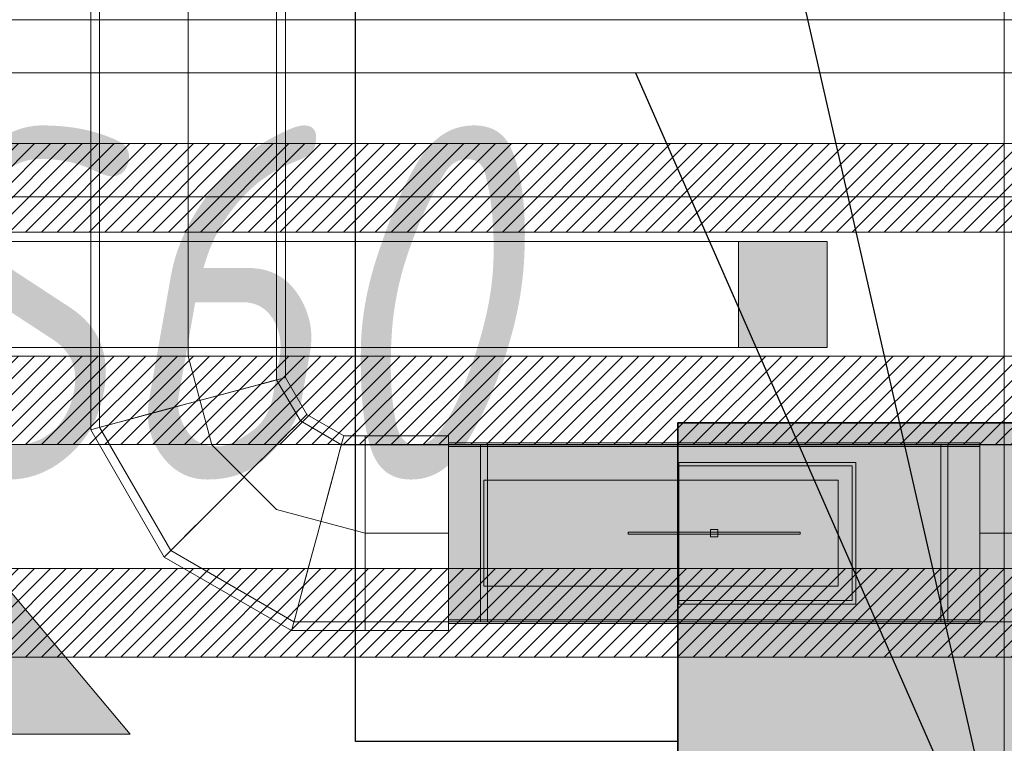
# Model space of a CAD drawing. Header units: millimetres. Extents: x -531352 to 178656, y -69521 to 326874.
# Tile 203 of 256: x -173559 to -173003, y 295178 to 295587. Entities that reach past the tile are written whole.
import ezdxf
from ezdxf import colors
from ezdxf.entities.mleader import LeaderData, LeaderLine
from ezdxf.math import Vec2, Vec3

# ---------------------------------------------------------------- set-up
doc = ezdxf.new("R2010")
doc.units = ezdxf.units.MM
doc.linetypes.add('DASHDOT', pattern=[25.4, 12.7, -6.35, 0, -6.35])
for name, color, linetype, lineweight in [('_0', 7, 'Continuous', 13), ('A-DOOR-IDEN', 7, 'Continuous', 9), ('dim_pot', 183, 'Continuous', 9), ('dim_razv', 93, 'DASHDOT', 9), ('light_pot', 52, 'Continuous', 15), ('pot sh', 183, 'Continuous', 15)]:
    doc.layers.add(name, color=color, linetype=linetype, lineweight=lineweight)
for name, color, linetype, true_color in [('PDF13_0', 30, 'Continuous', 0xff7f00), ('PDF13_Оборудование', 7, 'Continuous', 0xffffff), ('PDF7_Geometry', 7, 'Continuous', 0xaaaaaa), ('PDF7_Solid Fills', 7, 'Continuous', 0xececec)]:
    doc.layers.add(name, color=color, linetype=linetype, true_color=true_color)
doc.layers.add('PDF_Text', color=7, linetype='Continuous')
doc.layers.add('pol', color=7, linetype='Continuous', lineweight=15, true_color=0x738991)
doc.layers.add('Сводный план', color=1, linetype='Continuous', lineweight=0, true_color=0xff0000)
doc.styles.add('fl_iso paper', font='isocpeur.ttf', dxfattribs={"width": 0.8, "oblique": 10})
doc.styles.add('In tre', font='isocpeur.ttf', dxfattribs={"width": 0.8, "oblique": 10})

# ---------------------------------------------------------------- blocks, each defined once
blk = doc.blocks.new('*U3568')
at = {"layer": 'light_pot', "linetype": 'ByBlock', "lineweight": 0}
h = blk.add_hatch(color=252, dxfattribs=at)
h.dxf.hatch_style = 1
h.paths.add_polyline_path([(500, 30), (550, 30), (550, -30), (500, -30)])
for points in [[(500, -30), (-500, -30), (-500, 30), (500, 30)], [(500, 30), (550, 30), (550, -30), (500, -30)]]:
    blk.add_lwpolyline(points, close=True, dxfattribs=at)
blk = doc.blocks.new('*U3569')
at = {"layer": 'light_pot', "color": 0, "linetype": 'ByBlock', "lineweight": -2, "transparency": 16777216}
blk.add_blockref('*U3568', (10400, 960), dxfattribs=at)
blk = doc.blocks.new('1')
at = {"layer": 'pol', "linetype": 'ByBlock'}
h = blk.add_hatch(color=1, dxfattribs=at)
h.paths.add_polyline_path([(35776.37, 73135.4), (35803.14, 73135.4), (35803.14, 73258.97), (35776.37, 73258.97)])
h.paths.add_polyline_path([(35789.75, 73274.59), (35843.23, 73274.59), (35789.75, 73338.23)])
h.paths.add_polyline_path([(35789.75, 73274.59), (35736.28, 73274.59), (35789.75, 73338.23)])
edge = h.paths.add_edge_path()
edge.add_arc((35789.75, 73110.51), 13.38, 0, 360)
at = {"layer": 'pol', "color": 1, "linetype": 'ByBlock'}
blk.add_lwpolyline([(35789.75, 73274.59), (35843.23, 73274.59), (35789.75, 73338.23), (35789.75, 73274.59)], dxfattribs=at)
blk = doc.blocks.new('ghftytytd')
at = {"layer": 'PDF7_Geometry', "color": 1, "lineweight": 18, "true_color": 0xff0000}
for points in [[(18986.23, 9309.98), (18986.23, 9311.68), (18986.23, 9316.69), (18986.23, 9324.62), (18986.23, 9334.96), (18986.23, 9347.03), (18986.23, 9359.97), (18986.23, 9372.92), (18986.23, 9384.99), (18986.23, 9395.32), (18986.23, 9403.26), (18986.23, 9408.27), (18986.23, 9409.96), (18986.23, 9408.27), (18986.23, 9403.26), (18986.23, 9395.32), (18986.23, 9384.99), (18986.23, 9372.92), (18986.23, 9359.97), (18986.23, 9347.03), (18986.23, 9334.96), (18986.23, 9324.62), (18986.23, 9316.69), (18986.23, 9311.68), (18986.23, 9309.98), (18939.1, 9309.98), (18939.1, 9311.68), (18939.1, 9316.69), (18939.1, 9324.62), (18939.1, 9334.96), (18939.1, 9347.03), (18939.1, 9359.97), (18939.1, 9347.03), (18939.1, 9334.96), (18939.1, 9324.62), (18939.1, 9316.69), (18939.1, 9311.68), (18939.1, 9309.98), (18898.92, 9309.98), (18829.31, 9350.17), (18789.09, 9419.77), (18789.09, 9459.99), (18789.09, 9979.97)], [(18889.11, 9979.97), (18889.11, 9459.99), (18889.11, 9446.58), (18902.51, 9423.37), (18925.69, 9409.96), (18939.1, 9409.96), (18939.1, 9408.27), (18939.1, 9403.26), (18939.1, 9395.32), (18939.1, 9384.99), (18939.1, 9372.92), (18939.1, 9359.97), (18939.1, 9372.92), (18939.1, 9384.99), (18939.1, 9395.32), (18939.1, 9403.26), (18939.1, 9408.27), (18939.1, 9409.96), (18939.1, 9408.27), (18939.1, 9403.26), (18939.1, 9395.32), (18939.1, 9384.99), (18939.1, 9372.92), (18939.1, 9359.97), (18939.1, 9347.03), (18939.1, 9334.96), (18939.1, 9324.62), (18939.1, 9316.69), (18939.1, 9311.68), (18939.1, 9309.98), (18939.1, 9311.68), (18939.1, 9316.69), (18939.1, 9324.62), (18939.1, 9334.96), (18939.1, 9347.03), (18939.1, 9359.97), (18939.1, 9372.92), (18939.1, 9384.99), (18939.1, 9395.32), (18939.1, 9403.26), (18939.1, 9408.27), (18939.1, 9409.96), (18986.23, 9409.96), (18986.23, 9309.98), (19286.24, 9309.98), (19286.24, 9311.68), (19286.24, 9316.69), (19286.24, 9324.62), (19286.24, 9334.96), (19286.24, 9347.03), (19286.24, 9359.97), (19286.24, 9347.03), (19286.24, 9334.96), (19286.24, 9324.62), (19286.24, 9316.69), (19286.24, 9311.68), (19286.24, 9309.98), (22575.41, 9309.98)], [(22575.41, 9409.96), (19286.24, 9409.96), (19286.24, 9408.27), (19286.24, 9403.26), (19286.24, 9395.32), (19286.24, 9384.99), (19286.24, 9372.92), (19286.24, 9359.97), (19286.24, 9372.92), (19286.24, 9384.99), (19286.24, 9395.32), (19286.24, 9403.26), (19286.24, 9408.27), (19286.24, 9409.96), (19286.24, 9309.98), (18986.23, 9309.98), (18986.23, 9409.96), (19286.24, 9409.96), (18986.23, 9409.96), (18986.23, 9309.98), (19286.24, 9309.98), (19286.24, 9409.96), (18986.23, 9409.96), (19286.24, 9409.96)], [(18986.23, 9304.97), (18986.23, 9306.84), (18986.23, 9312.35), (18986.23, 9321.1), (18986.23, 9332.49), (18986.23, 9345.76), (18986.23, 9359.97), (18986.23, 9345.76), (18986.23, 9332.49), (18986.23, 9321.1), (18986.23, 9312.35), (18986.23, 9306.84), (18986.23, 9304.97), (18939.1, 9304.97), (18897.58, 9304.97), (18825.64, 9346.5), (18784.12, 9418.43), (18784.12, 9459.99), (18784.12, 9979.97)], [(18986.23, 9414.97), (18986.23, 9413.1), (18986.23, 9407.6), (18986.23, 9398.85), (18986.23, 9387.49), (18986.23, 9374.23), (18986.23, 9359.97), (18986.23, 9374.23), (18986.23, 9387.49), (18986.23, 9398.85), (18986.23, 9407.6), (18986.23, 9413.1), (18986.23, 9414.97), (18939.1, 9414.97), (18927.03, 9414.97), (18906.15, 9427.04), (18894.12, 9447.92), (18894.12, 9459.99), (18894.12, 9979.97)], [(18839.12, 9459.99), (18839.12, 9979.97)], [(18839.12, 9459.99), (18839.12, 9979.97)], [(18784.12, 9459.99), (18785.99, 9459.99), (18791.46, 9459.99), (18800.21, 9459.99), (18811.6, 9459.99), (18824.87, 9459.99), (18839.12, 9459.99)], [(18839.12, 9459.99), (18824.87, 9459.99), (18811.6, 9459.99), (18800.21, 9459.99), (18791.46, 9459.99), (18785.99, 9459.99), (18784.12, 9459.99)], [(18784.12, 9459.99), (18785.99, 9459.99), (18791.46, 9459.99), (18800.21, 9459.99), (18811.6, 9459.99), (18824.87, 9459.99), (18839.12, 9459.99)], [(18839.12, 9459.99), (18824.87, 9459.99), (18811.6, 9459.99), (18800.21, 9459.99), (18791.46, 9459.99), (18785.99, 9459.99), (18784.12, 9459.99)], [(18839.12, 9459.99), (18826.17, 9459.99), (18814.11, 9459.99), (18803.73, 9459.99), (18795.8, 9459.99), (18790.82, 9459.99), (18789.09, 9459.99)], [(18789.09, 9459.99), (18790.82, 9459.99), (18795.8, 9459.99), (18803.73, 9459.99), (18814.11, 9459.99), (18826.17, 9459.99), (18839.12, 9459.99)], [(18839.12, 9459.99), (18853.34, 9459.99), (18866.6, 9459.99), (18878, 9459.99), (18886.74, 9459.99), (18892.21, 9459.99), (18894.12, 9459.99)], [(18894.12, 9459.99), (18892.21, 9459.99), (18886.74, 9459.99), (18878, 9459.99), (18866.6, 9459.99), (18853.34, 9459.99), (18839.12, 9459.99)], [(18839.12, 9459.99), (18853.34, 9459.99), (18866.6, 9459.99), (18878, 9459.99), (18886.74, 9459.99), (18892.21, 9459.99), (18894.12, 9459.99)], [(18894.12, 9459.99), (18892.21, 9459.99), (18886.74, 9459.99), (18878, 9459.99), (18866.6, 9459.99), (18853.34, 9459.99), (18839.12, 9459.99)], [(18839.12, 9459.99), (18852.03, 9459.99), (18864.1, 9459.99), (18874.47, 9459.99), (18882.41, 9459.99), (18887.42, 9459.99), (18889.11, 9459.99)], [(18889.11, 9459.99), (18887.42, 9459.99), (18882.41, 9459.99), (18874.47, 9459.99), (18864.1, 9459.99), (18852.03, 9459.99), (18839.12, 9459.99)], [(18839.12, 9459.99), (18852.49, 9409.96)], [(18839.12, 9433.18), (18853.34, 9436.99), (18866.6, 9440.55), (18878, 9443.58), (18886.74, 9445.95), (18892.21, 9447.43), (18894.12, 9447.92)], [(18894.12, 9447.92), (18892.21, 9447.43), (18886.74, 9445.95), (18878, 9443.58), (18866.6, 9440.55), (18853.34, 9436.99), (18839.12, 9433.18)], [(18784.12, 9418.43), (18785.99, 9418.96), (18791.46, 9420.41), (18800.21, 9422.77), (18811.6, 9425.8), (18824.87, 9429.37), (18839.12, 9433.18)], [(18839.12, 9433.18), (18824.87, 9429.37), (18811.6, 9425.8), (18800.21, 9422.77), (18791.46, 9420.41), (18785.99, 9418.96), (18784.12, 9418.43)], [(18865.9, 9386.79), (18876.3, 9397.19), (18886.04, 9406.89), (18894.37, 9415.26), (18900.75, 9421.64), (18904.77, 9425.66), (18906.15, 9427.04)], [(18906.15, 9427.04), (18904.77, 9425.66), (18900.75, 9421.64), (18894.37, 9415.26), (18886.04, 9406.89), (18876.3, 9397.19), (18865.9, 9386.79)], [(18912.32, 9359.97), (18916.13, 9374.23), (18919.66, 9387.49), (18922.73, 9398.85), (18925.06, 9407.6), (18926.54, 9413.1), (18927.03, 9414.97)], [(18927.03, 9414.97), (18926.54, 9413.1), (18925.06, 9407.6), (18922.73, 9398.85), (18919.66, 9387.49), (18916.13, 9374.23), (18912.32, 9359.97)], [(18939.1, 9359.97), (18939.1, 9381.03), (18939.1, 9398.85), (18939.1, 9410.77), (18939.1, 9414.97)], [(18939.1, 9414.97), (18939.1, 9410.77), (18939.1, 9398.85), (18939.1, 9381.03), (18939.1, 9359.97)], [(18939.1, 9414.97), (18939.1, 9413.1), (18939.1, 9407.6), (18939.1, 9398.85), (18939.1, 9387.49), (18939.1, 9374.23), (18939.1, 9359.97)], [(18939.1, 9359.97), (18939.1, 9374.23), (18939.1, 9387.49), (18939.1, 9398.85), (18939.1, 9407.6), (18939.1, 9413.1), (18939.1, 9414.97)], [(18852.49, 9409.96), (18889.11, 9373.38)], [(19286.24, 9410.99), (18986.23, 9410.99)], [(19286.24, 9309.98), (19286.24, 9409.96), (19286.24, 9309.98), (18986.23, 9309.98), (19286.24, 9309.98), (18986.23, 9309.98), (18986.23, 9409.96), (19286.24, 9409.96), (18986.23, 9409.96)], [(19008.25, 9409.96), (19008.25, 9403.72), (19008.25, 9386.54), (19008.25, 9362.72), (19008.25, 9359.97), (19008.25, 9384.17), (19008.25, 9402.34), (19008.25, 9409.89), (19008.25, 9409.96), (19004.22, 9409.96), (19004.22, 9409.89), (19004.22, 9402.34), (19004.22, 9384.17), (19004.22, 9359.97), (19004.22, 9362.72), (19004.22, 9386.54), (19004.22, 9403.72), (19004.22, 9409.96)], [(19268.22, 9409.96), (19264.23, 9409.96)], [(19286.24, 9408.98), (18986.23, 9408.98)], [(18825.64, 9346.5), (18827.02, 9347.87), (18831.04, 9351.89), (18837.42, 9358.31), (18845.75, 9366.64), (18855.49, 9376.34), (18865.9, 9386.79)], [(18865.9, 9386.79), (18855.49, 9376.34), (18845.75, 9366.64), (18837.42, 9358.31), (18831.04, 9351.89), (18827.02, 9347.87), (18825.64, 9346.5)], [(19206.23, 9389.96), (19006.23, 9389.96)], [(19006.23, 9389.96), (19206.23, 9389.96)], [(18889.11, 9373.38), (18939.1, 9359.97)], [(18897.58, 9304.97), (18898.07, 9306.84), (18899.55, 9312.35), (18901.88, 9321.1), (18904.95, 9332.49), (18908.51, 9345.76), (18912.32, 9359.97)], [(18912.32, 9359.97), (18908.51, 9345.76), (18904.95, 9332.49), (18901.88, 9321.1), (18899.55, 9312.35), (18898.07, 9306.84), (18897.58, 9304.97)], [(18939.1, 9359.97), (18939.1, 9338.91), (18939.1, 9321.1), (18939.1, 9309.17), (18939.1, 9304.97)], [(18939.1, 9304.97), (18939.1, 9309.17), (18939.1, 9321.1), (18939.1, 9338.91), (18939.1, 9359.97)], [(18939.1, 9359.97), (18986.23, 9359.97)], [(18939.1, 9359.97), (18986.23, 9359.97)], [(19004.22, 9309.98), (19004.22, 9316.23), (19004.22, 9333.41), (19004.22, 9357.22), (19004.22, 9359.97), (19004.22, 9335.77), (19004.22, 9317.64), (19004.22, 9310.05), (19004.22, 9309.98), (19008.25, 9309.98), (19008.25, 9310.05), (19008.25, 9317.64), (19008.25, 9335.77), (19008.25, 9359.97), (19008.25, 9357.22), (19008.25, 9333.41), (19008.25, 9316.23), (19008.25, 9309.98)], [(19087.73, 9360.47), (19087.73, 9359.48)], [(19134.23, 9361.98), (19138.21, 9361.98)], [(19138.21, 9361.98), (19134.23, 9361.98)], [(19134.23, 9361.98), (19138.21, 9361.98)], [(19138.21, 9361.98), (19134.23, 9361.98)], [(19134.23, 9359.97), (19134.23, 9360.96), (19134.23, 9361.98)], [(19134.23, 9361.98), (19134.23, 9360.96), (19134.23, 9359.97)], [(19134.23, 9361.98), (19134.23, 9360.96), (19134.23, 9359.97)], [(19134.23, 9359.97), (19134.23, 9360.96), (19134.23, 9361.98)], [(19134.23, 9357.96), (19134.23, 9358.99), (19134.23, 9359.97)], [(19134.23, 9359.97), (19134.23, 9358.99), (19134.23, 9357.96)], [(19134.23, 9359.97), (19134.23, 9358.99), (19134.23, 9357.96)], [(19134.23, 9357.96), (19134.23, 9358.99), (19134.23, 9359.97)], [(19184.75, 9359.48), (19184.75, 9360.47)], [(18986.23, 9310.97), (19286.24, 9310.97)], [(18986.23, 9308.96), (19286.24, 9308.96)], [(19264.23, 9309.98), (19268.22, 9309.98)]]:
    blk.add_lwpolyline(points, dxfattribs=at)
for points in [[(18889.11, 9459.99), (18887.42, 9459.99), (18882.41, 9459.99), (18874.47, 9459.99), (18864.1, 9459.99), (18852.03, 9459.99), (18839.12, 9459.99), (18826.17, 9459.99), (18814.11, 9459.99), (18803.73, 9459.99), (18795.8, 9459.99), (18790.82, 9459.99), (18789.09, 9459.99), (18790.82, 9459.99), (18795.8, 9459.99), (18803.73, 9459.99), (18814.11, 9459.99), (18826.17, 9459.99), (18839.12, 9459.99), (18852.03, 9459.99), (18864.1, 9459.99), (18874.47, 9459.99), (18882.41, 9459.99), (18887.42, 9459.99)], [(18839.12, 9433.18), (18852.03, 9436.63), (18864.1, 9439.88), (18874.47, 9442.67), (18882.41, 9444.78), (18887.42, 9446.12), (18889.11, 9446.58), (18887.42, 9446.12), (18882.41, 9444.78), (18874.47, 9442.67), (18864.1, 9439.88), (18852.03, 9436.63)], [(18839.12, 9433.18), (18826.17, 9429.72), (18814.11, 9426.47), (18803.73, 9423.72), (18795.8, 9421.57), (18790.82, 9420.23), (18789.09, 9419.77), (18790.82, 9420.23), (18795.8, 9421.57), (18803.73, 9423.72), (18814.11, 9426.47), (18826.17, 9429.72)], [(18865.9, 9386.79), (18875.39, 9396.24), (18884.2, 9405.06), (18891.79, 9412.64), (18897.61, 9418.47), (18901.24, 9422.13), (18902.51, 9423.37), (18901.24, 9422.13), (18897.61, 9418.47), (18891.79, 9412.64), (18884.2, 9405.06), (18875.39, 9396.24)], [(18912.32, 9359.97), (18915.78, 9372.92), (18919.03, 9384.99), (18921.78, 9395.32), (18923.93, 9403.26), (18925.23, 9408.27), (18925.69, 9409.96), (18925.23, 9408.27), (18923.93, 9403.26), (18921.78, 9395.32), (18919.03, 9384.99), (18915.78, 9372.92)], [(18986.23, 9359.97), (18986.23, 9373.17), (18986.23, 9385.48), (18986.23, 9396.03), (18986.23, 9404.14), (18986.23, 9409.22), (18986.23, 9410.99), (18986.23, 9409.22), (18986.23, 9404.14), (18986.23, 9396.03), (18986.23, 9385.48), (18986.23, 9373.17)], [(18986.23, 9359.97), (18986.23, 9372.92), (18986.23, 9384.99), (18986.23, 9395.32), (18986.23, 9403.26), (18986.23, 9408.27), (18986.23, 9409.96), (18986.23, 9408.27), (18986.23, 9403.26), (18986.23, 9395.32), (18986.23, 9384.99), (18986.23, 9372.92)], [(18986.23, 9359.97), (18986.23, 9381.67), (18986.23, 9399.06), (18986.23, 9408.73), (18986.23, 9409.93), (18986.23, 9408.73), (18986.23, 9399.06), (18986.23, 9381.67)], [(19004.22, 9359.97), (19004.22, 9381.67), (19004.22, 9399.06), (19004.22, 9408.73), (19004.22, 9409.96), (19004.22, 9408.73), (19004.22, 9399.06), (19004.22, 9381.67)], [(19008.25, 9359.97), (19008.25, 9381.67), (19008.25, 9399.06), (19008.25, 9408.73), (19008.25, 9409.96), (19008.25, 9408.73), (19008.25, 9399.06), (19008.25, 9381.67)], [(19264.23, 9359.97), (19264.23, 9384.17), (19264.23, 9402.34), (19264.23, 9409.89), (19264.23, 9409.96), (19264.23, 9403.72), (19264.23, 9386.54), (19264.23, 9362.72)], [(19264.23, 9359.97), (19264.23, 9381.67), (19264.23, 9399.06), (19264.23, 9408.73), (19264.23, 9409.96), (19264.23, 9408.73), (19264.23, 9399.06), (19264.23, 9381.67)], [(19268.22, 9359.97), (19268.22, 9384.17), (19268.22, 9402.34), (19268.22, 9409.89), (19268.22, 9409.96), (19268.22, 9403.72), (19268.22, 9386.54), (19268.22, 9362.72)], [(19268.22, 9359.97), (19268.22, 9381.67), (19268.22, 9399.06), (19268.22, 9408.73), (19268.22, 9409.96), (19268.22, 9408.73), (19268.22, 9399.06), (19268.22, 9381.67)], [(19286.24, 9359.97), (19286.24, 9373.17), (19286.24, 9385.48), (19286.24, 9396.03), (19286.24, 9404.14), (19286.24, 9409.22), (19286.24, 9410.99), (19286.24, 9409.22), (19286.24, 9404.14), (19286.24, 9396.03), (19286.24, 9385.48), (19286.24, 9373.17)], [(19286.24, 9359.97), (19286.24, 9372.92), (19286.24, 9384.99), (19286.24, 9395.32), (19286.24, 9403.26), (19286.24, 9408.27), (19286.24, 9409.96), (19286.24, 9408.27), (19286.24, 9403.26), (19286.24, 9395.32), (19286.24, 9384.99), (19286.24, 9372.92)], [(19286.24, 9359.97), (19286.24, 9381.67), (19286.24, 9399.06), (19286.24, 9408.73), (19286.24, 9409.96), (19286.24, 9408.73), (19286.24, 9399.06), (19286.24, 9381.67)], [(18986.23, 9359.97), (18986.23, 9381.25), (18986.23, 9398.29), (18986.23, 9407.74), (18986.23, 9408.98), (18986.23, 9407.74), (18986.23, 9398.29), (18986.23, 9381.25)], [(19286.24, 9359.97), (19286.24, 9381.25), (19286.24, 9398.29), (19286.24, 9407.74), (19286.24, 9408.94), (19286.24, 9407.74), (19286.24, 9398.29), (19286.24, 9381.25)], [(19116.23, 9399.98), (19116.23, 9319.97), (19116.23, 9320.95), (19116.23, 9321.98), (19116.23, 9397.97), (19116.23, 9398.99)], [(19216.22, 9399.98), (19116.23, 9399.98)], [(19116.23, 9397.97), (19214.24, 9397.97), (19214.24, 9388.9), (19214.24, 9378.07), (19214.24, 9366.11), (19214.24, 9353.83), (19214.24, 9341.91), (19214.24, 9331.04), (19214.24, 9321.98), (19116.23, 9321.98), (19214.24, 9321.98), (19214.24, 9397.97)], [(19216.22, 9319.97), (19216.22, 9399.98), (19216.22, 9392.01), (19216.22, 9382.34), (19216.22, 9371.47), (19216.22, 9359.97), (19216.22, 9348.47), (19216.22, 9337.61), (19216.22, 9327.94)], [(18865.9, 9386.79), (18856.44, 9377.29), (18847.59, 9368.48), (18840, 9360.89), (18834.21, 9355.07), (18830.55, 9351.4), (18829.31, 9350.17), (18830.55, 9351.4), (18834.21, 9355.07), (18840, 9360.89), (18847.59, 9368.48), (18856.44, 9377.29)], [(19006.23, 9389.96), (19006.23, 9329.99)], [(19206.23, 9389.96), (19206.23, 9329.99)], [(18912.32, 9359.97), (18908.83, 9347.03), (18905.62, 9334.96), (18902.83, 9324.62), (18900.72, 9316.69), (18899.37, 9311.68), (18898.92, 9309.98), (18899.37, 9311.68), (18900.72, 9316.69), (18902.83, 9324.62), (18905.62, 9334.96), (18908.83, 9347.03)], [(18939.1, 9359.97), (18939.1, 9345.76), (18939.1, 9332.49), (18939.1, 9321.1), (18939.1, 9312.35), (18939.1, 9306.84), (18939.1, 9304.97), (18939.1, 9306.84), (18939.1, 9312.35), (18939.1, 9321.1), (18939.1, 9332.49), (18939.1, 9345.76)], [(18986.23, 9359.97), (18986.23, 9347.03), (18986.23, 9334.96), (18986.23, 9324.62), (18986.23, 9316.69), (18986.23, 9311.68), (18986.23, 9309.98), (18986.23, 9311.68), (18986.23, 9316.69), (18986.23, 9324.62), (18986.23, 9334.96), (18986.23, 9347.03)], [(18986.23, 9359.97), (18986.23, 9346.78), (18986.23, 9334.47), (18986.23, 9323.92), (18986.23, 9315.8), (18986.23, 9310.72), (18986.23, 9308.96), (18986.23, 9310.72), (18986.23, 9315.8), (18986.23, 9323.92), (18986.23, 9334.47), (18986.23, 9346.78)], [(18986.23, 9359.97), (18986.23, 9338.28), (18986.23, 9320.88), (18986.23, 9311.22), (18986.23, 9310.02), (18986.23, 9311.22), (18986.23, 9320.88), (18986.23, 9338.28)], [(18986.23, 9359.97), (18986.23, 9338.7), (18986.23, 9321.66), (18986.23, 9312.21), (18986.23, 9310.97), (18986.23, 9312.21), (18986.23, 9321.66), (18986.23, 9338.7)], [(19004.22, 9359.97), (19004.22, 9338.28), (19004.22, 9320.88), (19004.22, 9311.22), (19004.22, 9309.98), (19004.22, 9311.22), (19004.22, 9320.88), (19004.22, 9338.28)], [(19008.25, 9359.97), (19008.25, 9338.28), (19008.25, 9320.88), (19008.25, 9311.22), (19008.25, 9309.98), (19008.25, 9311.22), (19008.25, 9320.88), (19008.25, 9338.28)], [(19136.24, 9360.47), (19123.68, 9360.47), (19111.97, 9360.47), (19101.95, 9360.47), (19094.22, 9360.47), (19089.39, 9360.47), (19087.73, 9360.47), (19089.39, 9360.47), (19094.22, 9360.47), (19101.95, 9360.47), (19111.97, 9360.47), (19123.68, 9360.47)], [(19136.24, 9359.48), (19123.68, 9359.48), (19111.97, 9359.48), (19101.95, 9359.48), (19094.22, 9359.48), (19089.39, 9359.48), (19087.73, 9359.48), (19089.39, 9359.48), (19094.22, 9359.48), (19101.95, 9359.48), (19111.97, 9359.48), (19123.68, 9359.48)], [(19134.23, 9361.98), (19138.21, 9361.98), (19138.21, 9357.96), (19134.23, 9357.96)], [(19134.23, 9361.98), (19134.23, 9357.96), (19138.21, 9357.96), (19138.21, 9361.98)], [(19136.24, 9360.47), (19148.8, 9360.47), (19160.47, 9360.47), (19170.53, 9360.47), (19178.22, 9360.47), (19183.09, 9360.47), (19184.75, 9360.47), (19183.09, 9360.47), (19178.22, 9360.47), (19170.53, 9360.47), (19160.47, 9360.47), (19148.8, 9360.47)], [(19136.24, 9359.48), (19148.8, 9359.48), (19160.47, 9359.48), (19170.53, 9359.48), (19178.22, 9359.48), (19183.09, 9359.48), (19184.75, 9359.48), (19183.09, 9359.48), (19178.22, 9359.48), (19170.53, 9359.48), (19160.47, 9359.48), (19148.8, 9359.48)], [(19138.21, 9361.98), (19138.21, 9360.96), (19138.21, 9359.97), (19138.21, 9358.99), (19138.21, 9357.96), (19138.21, 9358.99), (19138.21, 9359.97), (19138.21, 9360.96)], [(19138.21, 9361.98), (19138.21, 9360.96), (19138.21, 9359.97), (19138.21, 9358.99), (19138.21, 9357.96), (19138.21, 9358.99), (19138.21, 9359.97), (19138.21, 9360.96)], [(19264.23, 9359.97), (19264.23, 9335.77), (19264.23, 9317.64), (19264.23, 9310.05), (19264.23, 9309.98), (19264.23, 9316.23), (19264.23, 9333.41), (19264.23, 9357.22)], [(19264.23, 9359.97), (19264.23, 9338.28), (19264.23, 9320.88), (19264.23, 9311.22), (19264.23, 9309.98), (19264.23, 9311.22), (19264.23, 9320.88), (19264.23, 9338.28)], [(19268.22, 9359.97), (19268.22, 9335.77), (19268.22, 9317.64), (19268.22, 9310.05), (19268.22, 9309.98), (19268.22, 9316.23), (19268.22, 9333.41), (19268.22, 9357.22)], [(19268.22, 9359.97), (19268.22, 9338.28), (19268.22, 9320.88), (19268.22, 9311.22), (19268.22, 9309.98), (19268.22, 9311.22), (19268.22, 9320.88), (19268.22, 9338.28)], [(19977.92, 9359.97), (19286.24, 9359.97)], [(19286.24, 9359.97), (19286.24, 9347.03), (19286.24, 9334.96), (19286.24, 9324.62), (19286.24, 9316.69), (19286.24, 9311.68), (19286.24, 9309.98), (19286.24, 9311.68), (19286.24, 9316.69), (19286.24, 9324.62), (19286.24, 9334.96), (19286.24, 9347.03)], [(19286.24, 9359.97), (19286.24, 9346.78), (19286.24, 9334.47), (19286.24, 9323.92), (19286.24, 9315.8), (19286.24, 9310.72), (19286.24, 9308.96), (19286.24, 9310.72), (19286.24, 9315.8), (19286.24, 9323.92), (19286.24, 9334.47), (19286.24, 9346.78)], [(19286.24, 9359.97), (19286.24, 9338.7), (19286.24, 9321.66), (19286.24, 9312.21), (19286.24, 9311.01), (19286.24, 9312.21), (19286.24, 9321.66), (19286.24, 9338.7)], [(19286.24, 9359.97), (19286.24, 9338.28), (19286.24, 9320.88), (19286.24, 9311.22), (19286.24, 9309.98), (19286.24, 9311.22), (19286.24, 9320.88), (19286.24, 9338.28)], [(19138.21, 9357.96), (19134.23, 9357.96)], [(19138.21, 9357.96), (19134.23, 9357.96)], [(19206.23, 9329.99), (19006.23, 9329.99)], [(19216.22, 9319.97), (19116.23, 9319.97)]]:
    blk.add_lwpolyline(points, close=True, dxfattribs=at)
at = {"layer": 'PDF7_Solid Fills', "color": 1, "lineweight": 35, "true_color": 0xff0000, "transparency": 33554559}
blk.add_solid([(19286.24, 9309.98), (19286.24, 9409.96), (18986.23, 9309.98), (18986.23, 9409.96)], dxfattribs=at)
blk.add_solid([(19286.24, 9309.98), (19286.24, 9409.96), (18986.23, 9309.98), (18986.23, 9409.96)], dxfattribs=at)
blk = doc.blocks.new('kggfdrrrv44')
at = {"layer": 'PDF13_0', "lineweight": 25}
blk.add_lwpolyline([(19115.69, 9242.36), (18933.66, 9242.36), (18933.66, 10292.23), (18235.16, 10292.23), (18235.16, 18348.3), (18948.48, 18348.3)], dxfattribs=at)
at = {"layer": 'PDF13_Оборудование', "transparency": 33554559}
for points in [[(20055.5, 9422.28), (19115.69, 9422.28), (20055.5, 9015.88)], [(19115.69, 9422.28), (20055.5, 9015.88), (19115.69, 9015.88)]]:
    blk.add_solid(points, dxfattribs=at)
at = {"layer": 'PDF_Text', "color": 177, "lineweight": 35, "true_color": 0x283188}
blk.add_lwpolyline([(20055.5, 9422.28), (19115.69, 9422.28), (19115.69, 9015.88), (20055.5, 9015.88)], close=True, dxfattribs=at)

msp = doc.modelspace()

# ---------------------------------------------------------------- hatches: boundary and pattern name
at = {"layer": '_0', "transparency": 33554534}
h = msp.add_hatch(color=252, dxfattribs=at)
h.dxf.hatch_style = 1
h.paths.add_polyline_path([(-154802.13, 285385.81), (-192753.73, 285385.81), (-192753.73, 315337.41), (-154802.13, 315337.41)])
h.paths.add_polyline_path([(-161802.9, 295886.61), (-161802.93, 295486.61), (-161302.93, 295486.61), (-161302.93, 292636.61), (-163402.93, 292636.61), (-163402.93, 293836.61), (-183902.93, 293836.61), (-183902.93, 292636.61), (-186502.93, 292636.61), (-186502.93, 295036.61), (-186002.93, 295036.61), (-186002.93, 295886.61), (-183902.93, 295886.61), (-183902.93, 299936.61), (-179002.93, 299936.61), (-179002.93, 298436.61), (-177402.93, 298436.61), (-177402.93, 304836.61), (-185752.93, 304836.61), (-185752.93, 306636.61), (-185753.48, 306636.61), (-185753.48, 306836.61), (-183902.93, 306836.61), (-183902.93, 306886.61), (-163952.93, 306886.61), (-163952.93, 308636.61), (-160672.93, 308636.61), (-160672.93, 306636.61), (-161752.93, 306636.61), (-161752.93, 304836.61), (-169802.93, 304836.61), (-169802.93, 295886.61)], flags=16)

# ---------------------------------------------------------------- block references
at = {"layer": 'light_pot'}
msp.add_blockref('*U3569', (-184052.93, 294471.41), dxfattribs=at)

# ---------------------------------------------------------------- texts
at = {"layer": 'A-DOOR-IDEN', "lineweight": 5, "insert": (-173980.04, 295526.9), "char_height": 200, "width": 787.658, "attachment_point": 1, "style": 'fl_iso paper'}
msp.add_mtext('EIWS60', dxfattribs=at)

# ---------------------------------------------------------------- next in the draw order: leaders
at = {"layer": 'dim_pot', "color": 0, "linetype": 'ByBlock'}
ml = msp.add_multileader_mtext('Standard', dxfattribs=at)
ml.set_content('Подвесной потолок ГКЛ', style='In tre')
ml.set_leader_properties()
ml.build(insert=Vec2(0, 0))
ml.multileader.update_dxf_attribs({"text_left_attachment_type": 6, "text_right_attachment_type": 6, "dogleg_length": 1, "arrow_head_size": 0, "scale": 50})
ctx = ml.context
ctx.base_point, ctx.scale, ctx.char_height, ctx.arrow_head_size, ctx.landing_gap_size, ctx.plane_origin = Vec3(-108245.55, 292512.28), 50, 200, 0, 4.5, Vec3(-117184.32, 297352.22)
ctx.left_attachment, ctx.right_attachment, ctx.text_align_type = 6, 6, 2
notes = []
notes.append((ctx, [(0, (1, 1, 0), (-108295.55, 292512.28), (1, 0), 50, [(1, [(-109124.59, 296149.87)], 0, [])])]))
ctx.mtext.insert, ctx.mtext.width, ctx.mtext.defined_height, ctx.mtext.alignment, ctx.mtext.flow_direction = Vec3(-105853.79, 292752.28), 2609.3272, 696.61, 3, 5
ctx.mtext.has_bg_fill, ctx.mtext.bg_color, ctx.mtext.bg_scale_factor, ctx.mtext.bg_transparency, ctx.mtext.use_window_bg_color = 1, -1027028792, 1.5, 0, 1
for ctx, leaders in notes:
    for number, flags, end, landing, length, lines in leaders:
        leader = LeaderData()
        leader.index, (leader.has_last_leader_line, leader.has_dogleg_vector, leader.attachment_direction) = number, flags
        leader.last_leader_point, leader.dogleg_vector, leader.dogleg_length = Vec3(end), Vec3(landing), length
        for number, points, colour, breaks in lines:
            line = LeaderLine()
            line.index, line.vertices, line.color, line.breaks = number, Vec3.list(points), colors.encode_raw_color(colour), breaks
            leader.lines.append(line)
        ctx.leaders.append(leader)

# ---------------------------------------------------------------- next in the draw order: leaders
ml = msp.add_multileader_mtext('Standard', dxfattribs=at)
ml.set_content('Лючок 500х500 для обслуживания модулей управления клапанами, расположение уточнить по месту', style='In tre')
ml.set_leader_properties()
ml.build(insert=Vec2(0, 0))
ml.multileader.update_dxf_attribs({"text_left_attachment_type": 6, "text_right_attachment_type": 6, "dogleg_length": 1, "arrow_head_size": 0, "scale": 50})
ctx = ml.context
ctx.base_point, ctx.scale, ctx.char_height, ctx.arrow_head_size, ctx.landing_gap_size, ctx.plane_origin = Vec3(-114693.5, 292231.07), 50, 200, 0, 4.5, Vec3(-111328.47, 297348.49)
ctx.left_attachment, ctx.right_attachment, ctx.text_align_type = 6, 6, 2
notes = []
notes.append((ctx, [(1, (1, 1, 0), (-111116.76, 292231.07), (-1, 0), 50, [(1, [(-110235.42, 296136.61)], 0, [])])]))
ctx.mtext.insert, ctx.mtext.width, ctx.mtext.defined_height, ctx.mtext.alignment, ctx.mtext.flow_direction = Vec3(-111171.26, 292491.07), 3637.5284, 407.48, 3, 5
ctx.mtext.has_bg_fill, ctx.mtext.bg_color, ctx.mtext.bg_scale_factor, ctx.mtext.bg_transparency, ctx.mtext.use_window_bg_color = 1, -1027028792, 1.5, 0, 1
for ctx, leaders in notes:
    for number, flags, end, landing, length, lines in leaders:
        leader = LeaderData()
        leader.index, (leader.has_last_leader_line, leader.has_dogleg_vector, leader.attachment_direction) = number, flags
        leader.last_leader_point, leader.dogleg_vector, leader.dogleg_length = Vec3(end), Vec3(landing), length
        for number, points, colour, breaks in lines:
            line = LeaderLine()
            line.index, line.vertices, line.color, line.breaks = number, Vec3.list(points), colors.encode_raw_color(colour), breaks
            leader.lines.append(line)
        ctx.leaders.append(leader)

# ---------------------------------------------------------------- next in the draw order: hatches: boundary and pattern name
at = {"layer": 'pot sh', "linetype": 'ByBlock', "lineweight": 0, "true_color": 0x91caaf}
h = msp.add_hatch(dxfattribs=at)
h.set_pattern_fill('ANSI31', color=253, scale=2, angle=180)
h.set_pattern_definition([(225, (-232889.5126, 285766.614), (4.49012806, -4.49012806), [])])
h.paths.add_polyline_path([(-185782.93, 295516.61), (-162022.93, 295516.61), (-162022.93, 295466.61), (-185782.93, 295466.61)])
h = msp.add_hatch(dxfattribs=at)
h.set_pattern_fill('ANSI31', color=253, scale=2, angle=180)
h.set_pattern_definition([(225, (-232889.5126, 285646.614), (4.49012806, -4.49012806), [])])
h.paths.add_polyline_path([(-185782.93, 295396.61), (-162022.93, 295396.61), (-162022.93, 295346.61), (-185782.93, 295346.61)])
h = msp.add_hatch(dxfattribs=at)
h.set_pattern_fill('ANSI31', color=253, scale=2, angle=180)
h.set_pattern_definition([(225, (-232889.5126, 285526.614), (4.49012806, -4.49012806), [])])
h.paths.add_polyline_path([(-185782.93, 295276.61), (-161522.93, 295276.61), (-161522.93, 295226.61), (-185782.93, 295226.61)])

# ---------------------------------------------------------------- next in the draw order: linework, layer by layer
at = {"layer": 'pot sh'}
for points in [[(-185782.93, 295516.61), (-162022.93, 295516.61), (-162022.93, 295466.61), (-185782.93, 295466.61)], [(-185782.93, 295396.61), (-162022.93, 295396.61), (-162022.93, 295346.61), (-185782.93, 295346.61)], [(-185782.93, 295276.61), (-161522.93, 295276.61), (-161522.93, 295226.61), (-185782.93, 295226.61)]]:
    msp.add_lwpolyline(points, close=True, dxfattribs=at)

# ---------------------------------------------------------------- next in the draw order: leaders
at = {"layer": 'dim_pot', "color": 0, "linetype": 'ByBlock'}
ml = msp.add_multileader_mtext('Standard', dxfattribs=at)
ml.set_content('Подвесной потолок ГКЛ', style='In tre')
ml.set_leader_properties()
ml.build(insert=Vec2(0, 0))
ml.multileader.update_dxf_attribs({"text_left_attachment_type": 6, "text_right_attachment_type": 6, "dogleg_length": 1, "arrow_head_size": 0, "scale": 50})
ctx = ml.context
ctx.base_point, ctx.scale, ctx.char_height, ctx.arrow_head_size, ctx.landing_gap_size, ctx.plane_origin = Vec3(-172363.27, 292512.28), 50, 200, 0, 4.5, Vec3(-181302.03, 297352.22)
ctx.left_attachment, ctx.right_attachment, ctx.text_align_type = 6, 6, 2
notes = []
notes.append((ctx, [(0, (1, 1, 0), (-172413.27, 292512.28), (1, 0), 50, [(1, [(-173242.3, 296149.87)], 0, [])])]))
ctx.mtext.insert, ctx.mtext.width, ctx.mtext.defined_height, ctx.mtext.alignment, ctx.mtext.flow_direction = Vec3(-169971.5, 292752.28), 2609.3272, 696.61, 3, 5
ctx.mtext.has_bg_fill, ctx.mtext.bg_color, ctx.mtext.bg_scale_factor, ctx.mtext.bg_transparency, ctx.mtext.use_window_bg_color = 1, -1027028792, 1.5, 0, 1
for ctx, leaders in notes:
    for number, flags, end, landing, length, lines in leaders:
        leader = LeaderData()
        leader.index, (leader.has_last_leader_line, leader.has_dogleg_vector, leader.attachment_direction) = number, flags
        leader.last_leader_point, leader.dogleg_vector, leader.dogleg_length = Vec3(end), Vec3(landing), length
        for number, points, colour, breaks in lines:
            line = LeaderLine()
            line.index, line.vertices, line.color, line.breaks = number, Vec3.list(points), colors.encode_raw_color(colour), breaks
            leader.lines.append(line)
        ctx.leaders.append(leader)

# ---------------------------------------------------------------- next in the draw order: leaders
ml = msp.add_multileader_mtext('Standard', dxfattribs=at)
ml.set_content('Ниша под дымоудаление', style='In tre')
ml.set_leader_properties()
ml.build(insert=Vec2(0, 0))
ml.multileader.update_dxf_attribs({"text_left_attachment_type": 6, "text_right_attachment_type": 6, "dogleg_length": 1, "arrow_head_size": 0, "scale": 50})
ctx = ml.context
ctx.base_point, ctx.scale, ctx.char_height, ctx.arrow_head_size, ctx.landing_gap_size, ctx.plane_origin = Vec3(-178144.09, 293176.61), 50, 200, 0, 4.5, Vec3(-165183.57, 298005.37)
ctx.left_attachment, ctx.right_attachment = 6, 6
notes = []
notes.append((ctx, [(0, (1, 1, 0), (-175649.82, 293176.61), (-1, 0), 50, [(1, [(-174452.93, 297411.61)], 0, [])])]))
ctx.mtext.insert, ctx.mtext.width, ctx.mtext.defined_height, ctx.mtext.flow_direction = Vec3(-178139.59, 293436.61), 2743.5902, 636.61, 5
ctx.mtext.has_bg_fill, ctx.mtext.bg_color, ctx.mtext.bg_scale_factor, ctx.mtext.bg_transparency, ctx.mtext.use_window_bg_color = 1, -1027028792, 1.5, 0, 1
for ctx, leaders in notes:
    for number, flags, end, landing, length, lines in leaders:
        leader = LeaderData()
        leader.index, (leader.has_last_leader_line, leader.has_dogleg_vector, leader.attachment_direction) = number, flags
        leader.last_leader_point, leader.dogleg_vector, leader.dogleg_length = Vec3(end), Vec3(landing), length
        for number, points, colour, breaks in lines:
            line = LeaderLine()
            line.index, line.vertices, line.color, line.breaks = number, Vec3.list(points), colors.encode_raw_color(colour), breaks
            leader.lines.append(line)
        ctx.leaders.append(leader)

# ---------------------------------------------------------------- next in the draw order: linework, layer by layer
at = {"layer": 'pol'}
for points in [[(-173002.87, 295838.88), (-173002.87, 294862.49), (-173602.87, 294862.49), (-173602.87, 295838.88)], [(-172557.44, 295686.61), (-172557.44, 295686.61), (-172402.87, 295686.61), (-172402.87, 294862.49), (-173002.87, 294862.49), (-173002.87, 295838.88)]]:
    msp.add_lwpolyline(points, dxfattribs=at)
at = {"layer": 'pol', "color": 195, "linetype": 'ByBlock', "true_color": 0x7833a3}
for points in [[(-174652.93, 295586.61), (-172652.93, 295586.61), (-172652.93, 295486.61), (-174652.93, 295486.61)], [(-174622.93, 295556.61), (-172682.93, 295556.61), (-172682.93, 295516.61), (-174622.93, 295516.61)]]:
    msp.add_lwpolyline(points, close=True, dxfattribs=at)

# ---------------------------------------------------------------- next in the draw order: leaders
at = {"layer": 'pol', "color": 1, "linetype": 'ByBlock', "true_color": 0xff0000}
ml = msp.add_multileader_mtext('Standard', dxfattribs=at)
ml.set_content('Лоток щелевой\\Pводоотводный в полу, модульный. Лщ-2', color=(255, 0, 0), style='In tre')
ml.set_leader_properties()
ml.build(insert=Vec2(0, 0))
ml.multileader.update_dxf_attribs({"text_left_attachment_type": 6, "text_right_attachment_type": 6, "dogleg_length": 1, "arrow_head_size": 0, "scale": 50})
ctx = ml.context
ctx.base_point, ctx.scale, ctx.char_height, ctx.arrow_head_size, ctx.landing_gap_size, ctx.plane_origin = Vec3(-171877.02, 292630.16), 50, 200, 0, 4.5, Vec3(-163577.63, 297470.09)
ctx.left_attachment, ctx.right_attachment = 6, 6
notes = []
notes.append((ctx, [(1, (1, 1, 0), (-171927.02, 292630.16), (1, 0), 50, [(1, [(-173211.19, 295556.61)], 0, [])])]))
ctx.mtext.insert, ctx.mtext.width, ctx.mtext.defined_height, ctx.mtext.flow_direction = Vec3(-171872.52, 292890.16), 2329.3451, 696.61, 5
ctx.mtext.has_bg_fill, ctx.mtext.bg_color, ctx.mtext.bg_scale_factor, ctx.mtext.bg_transparency, ctx.mtext.use_window_bg_color = 1, -1027028792, 1.5, 0, 1
for ctx, leaders in notes:
    for number, flags, end, landing, length, lines in leaders:
        leader = LeaderData()
        leader.index, (leader.has_last_leader_line, leader.has_dogleg_vector, leader.attachment_direction) = number, flags
        leader.last_leader_point, leader.dogleg_vector, leader.dogleg_length = Vec3(end), Vec3(landing), length
        for number, points, colour, breaks in lines:
            line = LeaderLine()
            line.index, line.vertices, line.color, line.breaks = number, Vec3.list(points), colors.encode_raw_color(colour), breaks
            leader.lines.append(line)
        ctx.leaders.append(leader)

# ---------------------------------------------------------------- next in the draw order: block references
at = {"layer": 'pol', "color": 0, "lineweight": 18, "xscale": 1.987741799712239, "yscale": 1.987741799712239, "zscale": 1.987741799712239}
msp.add_blockref('1', (-244743.66, 149532.09), dxfattribs=at)
at = {"layer": 'Сводный план'}
for name in ['kggfdrrrv44', 'ghftytytd']:
    msp.add_blockref(name, (-192302.93, 285936.61), dxfattribs=at)

# ---------------------------------------------------------------- next in the draw order: leaders
at = {"layer": 'dim_razv', "color": 0, "linetype": 'ByBlock'}
ml = msp.add_multileader_mtext('Standard', dxfattribs=at)
ml.set_content('Зеркало на стене, выполнить в один уровень с отделкой стен', style='In tre')
ml.set_leader_properties()
ml.build(insert=Vec2(0, 0))
ml.multileader.update_dxf_attribs({"text_left_attachment_type": 6, "text_right_attachment_type": 6, "dogleg_length": 1, "arrow_head_size": 0, "scale": 50})
ctx = ml.context
ctx.base_point, ctx.scale, ctx.char_height, ctx.arrow_head_size, ctx.landing_gap_size, ctx.plane_origin = Vec3(-175720.99, 292803.59), 50, 200, 0, 4.5, Vec3(-168263.5, 296835.02)
ctx.left_attachment, ctx.right_attachment = 6, 6
notes = []
notes.append((ctx, [(1, (1, 1, 0), (-175770.99, 292803.59), (1, 0), 50, [(1, [(-176623.96, 295588.88)], 0, [])])]))
ctx.mtext.insert, ctx.mtext.width, ctx.mtext.defined_height, ctx.mtext.flow_direction = Vec3(-175716.49, 293043.59), 3092.7163, 696.61, 5
ctx.mtext.has_bg_fill, ctx.mtext.bg_color, ctx.mtext.bg_scale_factor, ctx.mtext.bg_transparency, ctx.mtext.use_window_bg_color = 1, -1027028792, 1.5, 0, 1
for ctx, leaders in notes:
    for number, flags, end, landing, length, lines in leaders:
        leader = LeaderData()
        leader.index, (leader.has_last_leader_line, leader.has_dogleg_vector, leader.attachment_direction) = number, flags
        leader.last_leader_point, leader.dogleg_vector, leader.dogleg_length = Vec3(end), Vec3(landing), length
        for number, points, colour, breaks in lines:
            line = LeaderLine()
            line.index, line.vertices, line.color, line.breaks = number, Vec3.list(points), colors.encode_raw_color(colour), breaks
            leader.lines.append(line)
        ctx.leaders.append(leader)

doc.saveas('drawing.dxf')
